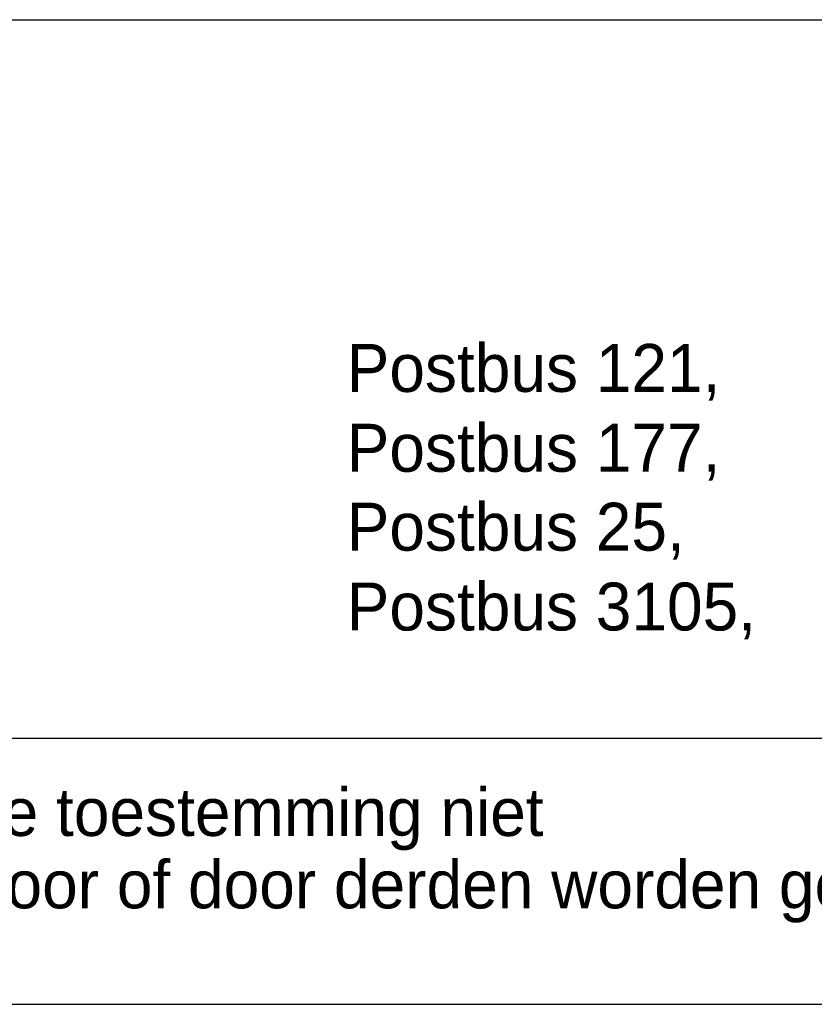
# Model space of a CAD drawing. Extents: x 9010 to 343255, y 15280 to 659207.
# Tile 69 of 76: x 116017 to 119004, y 15280 to 18980. Entities that reach past the tile are written whole.
import ezdxf

# ---------------------------------------------------------------- set-up
doc = ezdxf.new("R2010")
doc.units = 0
doc.header["$LTSCALE"] = 100
doc.layers.get('0').update_dxf_attribs({"linetype": 'CONTINUOUS'})
for name, color, linetype in [('00KAD025', 2, 'CONTINUOUS'), ('00KAD070', 5, 'CONTINUOUS'), ('BL$2----', 7, 'CONTINUOUS'), ('BL$4----', 7, 'CONTINUOUS')]:
    doc.layers.add(name, color=color, linetype=linetype)
doc.styles.add('BURO-018', font='BUROFONT.shx', dxfattribs={"height": 180})
doc.styles.add('BURO-025', font='BUROFONT.shx', dxfattribs={"height": 250})
doc.styles.add('BURO-035', font='BUROFONT.shx', dxfattribs={"height": 350})
doc.styles.add('BURO-050', font='BUROFONT.shx', dxfattribs={"height": 500})

# ---------------------------------------------------------------- blocks, each defined once
blk = doc.blocks.new('A0-HOR')
at = {"layer": '00KAD025', "linetype": 'CONTINUOUS'}
blk.add_line((0, 0), (1189, 0), dxfattribs=at)
at = {"layer": '00KAD070', "linetype": 'CONTINUOUS'}
blk.add_line((10, 10), (1179, 10), dxfattribs=at)
blk = doc.blocks.new('KUIJPERSKLEUR')
at = {"color": 1}
blk.add_line((-185, 37), (-10, 37), dxfattribs=at)
at = {"color": 1, "style": 'BURO-018'}
for s, p in [('Postbus 121, ', (-106.643, 23.014)), ('Postbus 177, ', (-106.643, 20.014)), ('Postbus 25, ', (-106.643, 17.048)), ('Postbus 3105,', (-106.643, 14.048)), ('Deze tekening blijft eigendom en mag zonder onze schriftelijke toestemming niet', (-185, 6.326)), ('gekopieerd of aan derden ter inzage worden gegeven, noch voor of door derden worden gebruikt', (-185, 3.607))]:
    blk.add_text(s, height=1.8, dxfattribs=at).set_placement(p)
at = {"color": 150, "style": 'BURO-025'}
for tag, p in [('TKSCHAAL', (-167, 67)), ('TKBLADNR', (-124, 67)), ('TKDATCREAT', (-81, 67)), ('TKDATA', (-30, 67)), ('TKINIT', (-30, 58)), ('PRPRLEID', (-30, 49)), ('PRGRLEID', (-30, 40))]:
    blk.add_attdef(tag, p, '', height=2.5, dxfattribs=at)
at = {"color": 3, "style": 'BURO-035'}
for tag, p in [('PROMSCHR', (-177, 55)), ('TK1OMSCHR', (-177, 42))]:
    blk.add_attdef(tag, p, '', height=3.5, dxfattribs=at)
at = {"color": 1, "style": 'BURO-025'}
blk.add_attdef('TKFILE', (-4, 40), '', height=2.5, rotation=90, dxfattribs=at)
blk.add_attdef('PRNAAM', (-30, 31.5), '', height=2.5, dxfattribs=at)
at = {"color": 4, "style": 'BURO-050'}
blk.add_attdef('TKTEKNR', (-48, 19), '', height=5, dxfattribs=at)

msp = doc.modelspace()

# ---------------------------------------------------------------- block references
at = {"layer": 'BL$2----', "xscale": 100, "yscale": 100, "zscale": 100}
msp.add_blockref('A0-HOR', (9010.1, 15280.4), dxfattribs=at)
at = {"layer": 'BL$4----', "xscale": 100, "yscale": 100, "zscale": 100}
msp.add_blockref('KUIJPERSKLEUR', (127910.1, 15280.4), dxfattribs=at)

doc.saveas('drawing.dxf')
